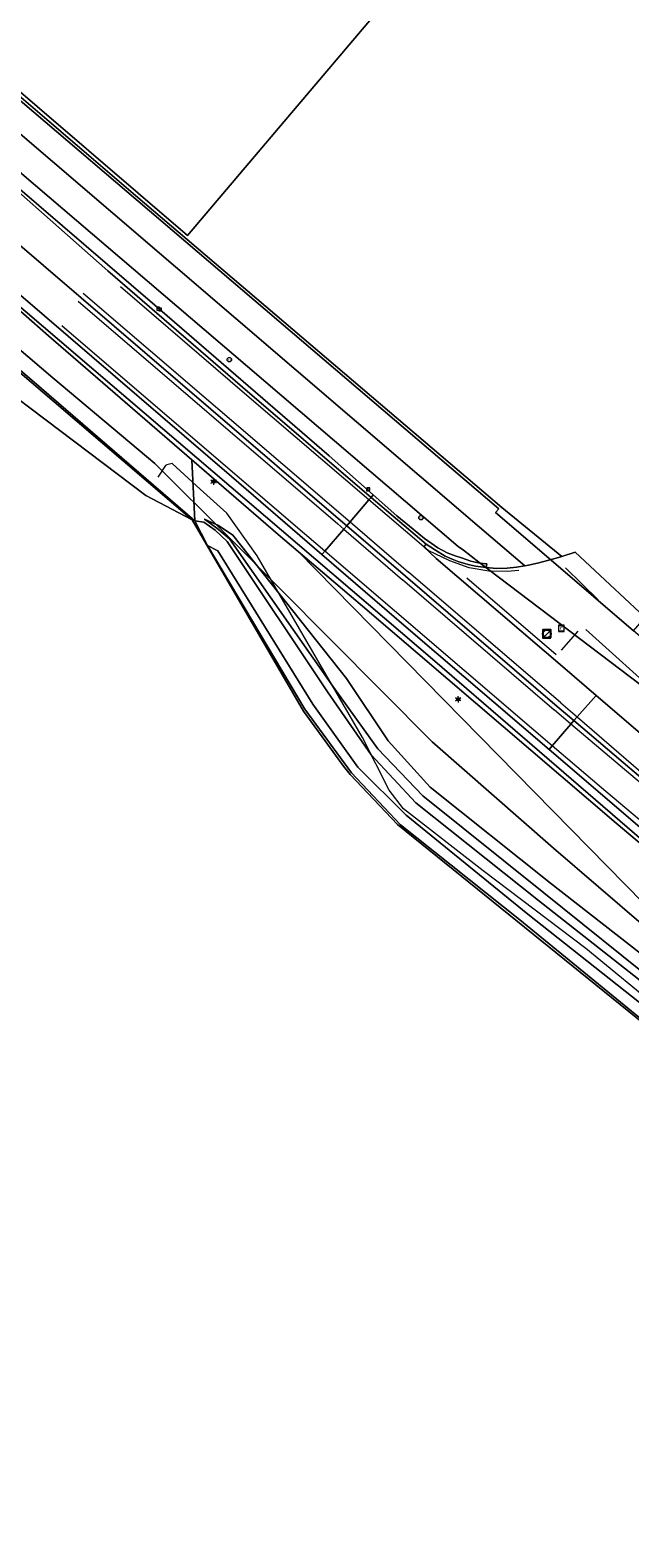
# Model space of a CAD drawing. Header units: metres. Extents: x 163628 to 167676, y 402708 to 405373.
# Tile 4 of 256: x 163844 to 163904, y 403097 to 403246. Entities that reach past the tile are written whole.
import ezdxf
from ezdxf.enums import TextEntityAlignment as Align

# ---------------------------------------------------------------- set-up
doc = ezdxf.new("R2010")
doc.units = ezdxf.units.M
doc.layers.get('0').update_dxf_attribs({"lineweight": 25})
for name, color, linetype, lineweight in [('X-CA190022.004-UO-BGT_Ondergrond$0$GE_117_WGIGeleideconstructie_Grens_GEM', 253, 'X-CA190022.004-UO-BGT_Ondergrond$0$Vangrail', 9), ('X-CA190022.004-UO-BGT_Ondergrond$0$GE_201_SHDHek_Lijn_GEM', 253, 'X-CA190022.004-UO-BGT_Ondergrond$0$Hekwerk', 9), ('X-CA190022.004-UO-BGT_Ondergrond$0$GE_214_Wegmarkering_Lijn_GEM', 253, 'Continuous', 9), ('X-CA190022.004-UO-BGT_Ondergrond$0$GE_244_Taludlijn_Lijn_GEM', 253, 'Continuous', 9), ('X-CA190022.004-UO-BGT_Ondergrond$0$GE_311_WGDRijbaanRegionaleweg_Vlak_GEM', 253, 'Continuous', 9), ('X-CA190022.004-UO-BGT_Ondergrond$0$GE_314_WGDRijbaanLokaleweg_Vlak_GEM', 253, 'Continuous', 9), ('X-CA190022.004-UO-BGT_Ondergrond$0$GE_361_OWGBerm_Vlak_GEM', 253, 'Continuous', 9), ('X-CA190022.004-UO-BGT_Ondergrond$0$GE_367_OWGBerm_groenvoorziening_grasenk_GEM', 253, 'Continuous', 9), ('X-CA190022.004-UO-BGT_Ondergrond$0$GE_401_OTDErf_Vlak_GEM', 253, 'Continuous', 9), ('X-CA190022.004-UO-BGT_Ondergrond$0$GE_461_BTDGraslandoverig_Vlak_GEM', 253, 'Continuous', 9), ('X-CA190022.004-UO-BGT_Ondergrond$0$GE_502_WTDWaterloop_Vlak_GEM', 253, 'Continuous', 9), ('X-CA190022.004-UO-BGT_Ondergrond$0$GE_661_SHDMuurGroterDan30cm_Vlak_GEM', 253, 'Continuous', 9), ('X-CA190022.004-UO-BGT_Ondergrond$0$GE_814_BRDVerkeersbord_Punt_GEM', 253, 'Continuous', 9), ('X-CA190022.004-UO-BGT_Ondergrond$0$GE_861_PALLichtmast_Punt_GEM', 253, 'Continuous', 9), ('X-CA190022.004-UO-BGT_Ondergrond$0$GE_885_PutInspectieofRioolput_Punt_GEM', 253, 'Continuous', 9), ('X-CA190022.004-UO-BGT_Ondergrond$0$GE_886_PutKolk_Punt_GEM', 253, 'Continuous', 9), ('X-CA190022.004-UO-BGT_Ondergrond$0$N-WE-RI-PUT_INSPECTIE-S', 253, 'Continuous', 9), ('X-CA190022.004-UO-KAD_Percelen$0$B-WE-KG-GRENS_PERCEEL-GV', 150, 'Continuous', 9), ('X-CA190022.004-UO-WHM_Riolering gemeente_NLCS$0$B-WE-RI-PUT-S', 214, 'Continuous', 15)]:
    doc.layers.add(name, color=color, linetype=linetype, lineweight=lineweight)
doc.styles.add('X-CA190022.004-UO-BGT_Ondergrond$0$NLCS-ISO', font='NLCS-ISO.ttf')
doc.linetypes.add('X-CA190022.004-UO-BGT_Ondergrond$0$Hekwerk', pattern='A,5,-1.5,[2,dgnlstyle-Veghel.shx,S=0.007937,R=0,X=0,Y=0],-1.5', length=8)
doc.linetypes.add('X-CA190022.004-UO-BGT_Ondergrond$0$Vangrail', pattern='A,10,-1.5,[3,dgnlstyle-Veghel.shx,S=0.007937,R=90,X=0,Y=0.5],-1,[3,dgnlstyle-Veghel.shx,S=0.007937,R=270,X=0,Y=-0.5],-1.5', length=14)

# ---------------------------------------------------------------- blocks, each defined once
blk = doc.blocks.new('X-CA190022.004-UO-BGT_Ondergrond$0$SIE-WEG_PAAL_VERKEERSBORD-SO')
at = {"linetype": 'ByBlock', "lineweight": 18}
blk.add_circle((0, 0), 1.5, dxfattribs=at)
at = {"linetype": 'ByBlock', "lineweight": 18, "style": 'X-CA190022.004-UO-BGT_Ondergrond$0$NLCS-ISO'}
blk.add_text('vb', height=1.5, dxfattribs=at).set_placement((0, 0.13), align=Align.MIDDLE_CENTER)
blk = doc.blocks.new('X-CA190022.004-UO-BGT_Ondergrond$0$IMGEOVerkeersbord')
at = {"xscale": 5, "yscale": 5, "zscale": 5}
blk.add_blockref('X-CA190022.004-UO-BGT_Ondergrond$0$SIE-WEG_PAAL_VERKEERSBORD-SO', (0, 0), dxfattribs=at)
blk = doc.blocks.new('X-CA190022.004-UO-BGT_Ondergrond$0$SRI-KOLK-SO')
at = {"color": 0, "linetype": 'ByBlock', "lineweight": 18}
blk.add_lwpolyline([(-1.125, -1.125), (1.125, -1.125), (1.125, 1.125), (-1.125, 1.125)], close=True, dxfattribs=at)
at = {"color": 0, "linetype": 'ByBlock', "lineweight": 18, "style": 'X-CA190022.004-UO-BGT_Ondergrond$0$NLCS-ISO'}
blk.add_text('k', height=1.5, dxfattribs=at).set_placement((0, 0), align=Align.MIDDLE_CENTER)
blk = doc.blocks.new('X-CA190022.004-UO-BGT_Ondergrond$0$IMGEOKolk')
at = {"xscale": 5, "yscale": 5, "zscale": 5}
blk.add_blockref('X-CA190022.004-UO-BGT_Ondergrond$0$SRI-KOLK-SO', (0, 0), dxfattribs=at)
blk = doc.blocks.new('X-CA190022.004-UO-BGT_Ondergrond$0$SRI-PUT_INSPECTIEPUT_RIOOLPUT-SO')
at = {"color": 0, "linetype": 'ByBlock', "lineweight": 18}
blk.add_lwpolyline([(-1.12, -1.12), (1.12, -1.12), (1.12, 1.12), (-1.12, 1.12)], close=True, dxfattribs=at)
at = {"color": 0, "linetype": 'ByBlock', "lineweight": 18, "style": 'X-CA190022.004-UO-BGT_Ondergrond$0$NLCS-ISO'}
blk.add_text('r', height=1.5, dxfattribs=at).set_placement((0, 0.28), align=Align.MIDDLE_CENTER)
blk = doc.blocks.new('X-CA190022.004-UO-BGT_Ondergrond$0$IMGEOInspectierioolput')
at = {"layer": 'X-CA190022.004-UO-BGT_Ondergrond$0$N-WE-RI-PUT_INSPECTIE-S', "xscale": 10, "yscale": 10, "zscale": 10}
blk.add_blockref('X-CA190022.004-UO-BGT_Ondergrond$0$SRI-PUT_INSPECTIEPUT_RIOOLPUT-SO', (0, 0), dxfattribs=at)
blk = doc.blocks.new('X-CA190022.004-UO-BGT_Ondergrond$0$N-SIE-WEG_LICHTMAST-SO')
h = blk.add_hatch(color=256)
h.paths.add_polyline_path([(1.2, 0.5, 0.658505), (-1.2, 0.5)])
h.paths.add_polyline_path([(-1.2, -0.5, 0.658505), (1.2, -0.5)])
at = {"flags": 128}
for points in [[(-2.2, 1.3), (-1.1, 0.6)], [(-1.2, 0.5), (1.2, 0.5)], [(0, 1.3), (0, 2.5)], [(1.1, 0.6), (2.2, 1.3)], [(-2.2, -1.3), (-1.1, -0.6)], [(-1.2, -0.5), (1.2, -0.5)], [(0, -1.3), (0, -2.5)], [(2.2, -1.3), (1.1, -0.6)]]:
    blk.add_lwpolyline(points, dxfattribs=at)
at = {"ltscale": 0.5}
blk.add_circle((0, 0), 1.27, dxfattribs=at)
at = {"style": 'X-CA190022.004-UO-BGT_Ondergrond$0$NLCS-ISO'}
blk.add_attdef('TYPE', text='', height=1.8, dxfattribs=at).set_placement((0, 2.5), align=Align.BOTTOM_CENTER)
blk = doc.blocks.new('X-CA190022.004-UO-BGT_Ondergrond$0$IMGEOLichtmastpaal')
at = {"xscale": 5, "yscale": 5, "zscale": 5}
blk.add_blockref('X-CA190022.004-UO-BGT_Ondergrond$0$N-SIE-WEG_LICHTMAST-SO', (0, 6.4), dxfattribs=at)
blk = doc.blocks.new('X-CA190022.004-UO-WHM_Riolering gemeente_NLCS$0$B-SRI-PUT_BETON-SO')
blk.add_line((-1.41, -1.41), (1.41, 1.41))
at = {"lineweight": -3, "flags": 128}
blk.add_lwpolyline([(2, -2), (2, 2), (-2, 2), (-2, -2)], close=True, dxfattribs=at)
at = {"lineweight": -3}
blk.add_circle((0, 0), 2, dxfattribs=at)

msp = doc.modelspace()

# ---------------------------------------------------------------- linework, layer by layer
at = {"layer": 'X-CA190022.004-UO-BGT_Ondergrond$0$GE_117_WGIGeleideconstructie_Grens_GEM'}
for p, q in [((163868.994, 403196.036), (163846.23, 403215.725)), ((163877.352, 403188.924), (163868.994, 403196.036)), ((163902.475, 403167.394), (163877.352, 403188.924)), ((163923.544, 403149.674), (163902.475, 403167.394))]:
    msp.add_line(p, q, dxfattribs=at)
at = {"layer": 'X-CA190022.004-UO-BGT_Ondergrond$0$GE_201_SHDHek_Lijn_GEM'}
msp.add_line((163854.849, 403229.652), (163891.151, 403198.708), dxfattribs=at)
msp.add_line((163854.849, 403229.652), (163891.151, 403198.708), dxfattribs=at)
msp.add_line((163854.849, 403229.652), (163891.151, 403198.708), dxfattribs=at)
at = {"layer": 'X-CA190022.004-UO-BGT_Ondergrond$0$GE_214_Wegmarkering_Lijn_GEM'}
for p, q in [((163849.679, 403219.958), (163876.108, 403197.278)), ((163865.87, 403209.814), (163853.363, 403220.568)), ((163849.171, 403219.152), (163874.887, 403197.075)), ((163870.694, 403196.858), (163847.565, 403216.723)), ((163877.978, 403199.454), (163865.87, 403209.814)), ((163883.422, 403194.796), (163877.978, 403199.454)), ((163873.605, 403194.365), (163870.694, 403196.858)), ((163874.887, 403197.075), (163875.489, 403196.557)), ((163875.489, 403196.557), (163881.305, 403191.545)), ((163876.108, 403197.278), (163881.914, 403192.296)), ((163883.851, 403194.429), (163883.422, 403194.796)), ((163894.314, 403176.627), (163873.605, 403194.365)), ((163885.999, 403193.408), (163883.851, 403194.429)), ((163884.645, 403193.655), (163897.384, 403182.747)), ((163887.925, 403192.724), (163885.999, 403193.408)), ((163881.302, 403191.551), (163896.353, 403178.633)), ((163897.004, 403179.328), (163881.915, 403192.303)), ((163896.535, 403184.093), (163887.677, 403191.7)), ((163889.869, 403192.395), (163887.925, 403192.724)), ((163891.685, 403192.368), (163889.869, 403192.395)), ((163892.841, 403192.447), (163891.685, 403192.368)), ((163897.449, 403192.721), (163900.716, 403189.536)), ((163898.68, 403186.449), (163897.019, 403184.558)), ((163899.481, 403186.61), (163908.751, 403178.25)), ((163897.384, 403182.747), (163900.495, 403180.081)), ((163900.495, 403180.081), (163905.334, 403175.934)), ((163897.991, 403177.241), (163896.353, 403178.633)), ((163897.004, 403179.328), (163898.606, 403177.946)), ((163896.143, 403175.075), (163894.314, 403176.627)), ((163902.89, 403173.081), (163897.991, 403177.241)), ((163898.606, 403177.946), (163903.467, 403173.754)), ((163901.039, 403170.92), (163896.143, 403175.075)), ((163903.467, 403173.754), (163907.757, 403170.055)), ((163916.229, 403161.754), (163902.89, 403173.081)), ((163917.56, 403156.899), (163901.039, 403170.92))]:
    msp.add_line(p, q, dxfattribs=at)
at = {"layer": 'X-CA190022.004-UO-BGT_Ondergrond$0$GE_244_Taludlijn_Lijn_GEM'}
for p, q in [((163857.809, 403202.88), (163857.054, 403201.717)), ((163857.963, 403202.926), (163857.809, 403202.88)), ((163858.485, 403203.083), (163857.963, 403202.926)), ((163861.249, 403200.524), (163858.485, 403203.083)), ((163863.913, 403198.138), (163861.249, 403200.524)), ((163866.905, 403193.909), (163863.913, 403198.138)), ((163877.334, 403175.897), (163866.905, 403193.909)), ((163879.992, 403170.693), (163877.334, 403175.897)), ((163881.398, 403168.817), (163879.992, 403170.693)), ((163889.299, 403162.673), (163881.398, 403168.817)), ((163899.492, 403154.979), (163889.299, 403162.673)), ((163909.59, 403146.639), (163899.492, 403154.979))]:
    msp.add_line(p, q, dxfattribs=at)
at = {"layer": 'X-CA190022.004-UO-BGT_Ondergrond$0$GE_311_WGDRijbaanRegionaleweg_Vlak_GEM', "flags": 128}
for points in [[(163799.858, 403267.183), (163819.742, 403250.233), (163842.392, 403230.766), (163852.093, 403222.159), (163865.445, 403210.642), (163877.771, 403200.055), (163878.19, 403199.701), (163877.978, 403199.454), (163876.108, 403197.278), (163875.782, 403196.899), (163875.181, 403197.417), (163849.464, 403219.493), (163826.588, 403239.105), (163805.12, 403257.514), (163800.259, 403261.661), (163797.31, 403264.182), (163797.618, 403264.546), (163799.667, 403266.958), (163799.858, 403267.183)], [(163797.31, 403264.182), (163800.259, 403261.661), (163805.12, 403257.514), (163826.588, 403239.105), (163849.464, 403219.493), (163875.181, 403197.417), (163875.782, 403196.899), (163875.489, 403196.557), (163873.605, 403194.365), (163873.321, 403194.035), (163864.348, 403201.77), (163845.825, 403217.695), (163803.702, 403253.9), (163794.917, 403261.368), (163795.146, 403261.638), (163797.017, 403263.84), (163797.31, 403264.182)], [(163884.645, 403193.655), (163897.384, 403182.747), (163900.495, 403180.081), (163898.606, 403177.946), (163898.284, 403177.583), (163896.644, 403178.976), (163881.599, 403191.886), (163875.782, 403196.899), (163876.108, 403197.278), (163877.978, 403199.454), (163878.19, 403199.701), (163883.669, 403195.085), (163883.422, 403194.796), (163884.645, 403193.655)], [(163875.782, 403196.899), (163881.599, 403191.886), (163896.644, 403178.976), (163898.284, 403177.583), (163897.991, 403177.241), (163896.143, 403175.075), (163895.843, 403174.724), (163881.892, 403186.646), (163873.321, 403194.035), (163873.605, 403194.365), (163875.489, 403196.557), (163875.782, 403196.899)], [(163920.519, 403163.071), (163933.469, 403152.357), (163934.601, 403151.471), (163934.857, 403151.796), (163946.13, 403142.901), (163954.791, 403136.379), (163955.065, 403136.181), (163954.78, 403135.8), (163953.049, 403133.486), (163952.809, 403133.164), (163951.294, 403134.291), (163945.418, 403138.801), (163941.007, 403142.194), (163933.24, 403148.394), (163928.384, 403152.249), (163916.518, 403162.099), (163903.183, 403173.423), (163898.284, 403177.583), (163898.606, 403177.946), (163900.495, 403180.081), (163905.334, 403175.934), (163909.887, 403172.032), (163920.519, 403163.071)], [(163898.284, 403177.583), (163903.183, 403173.423), (163916.518, 403162.099), (163928.384, 403152.249), (163933.24, 403148.394), (163941.007, 403142.194), (163945.418, 403138.801), (163951.294, 403134.291), (163952.809, 403133.164), (163952.594, 403132.878), (163950.851, 403130.547), (163950.626, 403130.246), (163950.406, 403130.409), (163949.351, 403131.211), (163940.676, 403137.809), (163933.352, 403143.473), (163927.68, 403148.011), (163919.527, 403154.687), (163905.759, 403166.231), (163895.843, 403174.724), (163896.143, 403175.075), (163897.991, 403177.241), (163898.284, 403177.583)]]:
    msp.add_lwpolyline(points, dxfattribs=at)
at = {"layer": 'X-CA190022.004-UO-BGT_Ondergrond$0$GE_314_WGDRijbaanLokaleweg_Vlak_GEM', "flags": 128}
msp.add_lwpolyline([(163905.334, 403175.934), (163900.495, 403180.081), (163897.384, 403182.747), (163884.645, 403193.655), (163883.422, 403194.796), (163883.669, 403195.085), (163884.569, 403194.462), (163885.553, 403193.889), (163886.218, 403193.58), (163886.885, 403193.334), (163887.943, 403193.011), (163888.54, 403192.897), (163889.598, 403192.741), (163890.629, 403192.645), (163891.675, 403192.698), (163892.614, 403192.781), (163893.421, 403192.913), (163893.808, 403192.976), (163894.829, 403193.222), (163896.529, 403193.666), (163897.091, 403193.852), (163898.418, 403194.292), (163906.78, 403186.485)], dxfattribs=at)
at = {"layer": 'X-CA190022.004-UO-BGT_Ondergrond$0$GE_361_OWGBerm_Vlak_GEM', "flags": 128}
for points in [[(163819.918, 403250.422), (163830.234, 403241.564), (163842.922, 403230.656), (163856.761, 403218.761), (163874.044, 403203.842), (163878.411, 403199.958), (163878.19, 403199.701), (163877.771, 403200.055), (163865.445, 403210.642), (163852.093, 403222.159), (163842.392, 403230.766), (163819.742, 403250.233)], [(163878.411, 403199.958), (163880.75, 403197.878), (163882.019, 403196.854), (163882.918, 403196.105), (163883.504, 403195.636), (163884.811, 403194.694), (163885.741, 403194.213), (163886.531, 403193.903), (163887.155, 403193.701), (163888.073, 403193.383), (163888.987, 403193.199), (163889.673, 403193.112), (163889.598, 403192.741), (163888.54, 403192.897), (163887.943, 403193.011), (163886.885, 403193.334), (163886.218, 403193.58), (163885.553, 403193.889), (163884.569, 403194.462), (163883.669, 403195.085), (163878.19, 403199.701), (163878.411, 403199.958)]]:
    msp.add_lwpolyline(points, dxfattribs=at)
at = {"layer": 'X-CA190022.004-UO-BGT_Ondergrond$0$GE_367_OWGBerm_groenvoorziening_grasenk_GEM', "flags": 128}
for points in [[(163797.488, 403278.815), (163824.681, 403255.496), (163832.625, 403248.684), (163854.849, 403229.652), (163891.151, 403198.708), (163897.091, 403193.852), (163896.529, 403193.666), (163894.829, 403193.222), (163893.808, 403192.976), (163893.421, 403192.913), (163888.926, 403196.764), (163804.271, 403269.285), (163797.488, 403278.815)], [(163804.271, 403269.285), (163888.926, 403196.764), (163893.421, 403192.913), (163892.614, 403192.781), (163891.675, 403192.698), (163890.629, 403192.645), (163889.598, 403192.741), (163889.673, 403193.112), (163888.987, 403193.199), (163888.073, 403193.383), (163887.155, 403193.701), (163886.531, 403193.903), (163885.741, 403194.213), (163884.811, 403194.694), (163883.504, 403195.636), (163882.918, 403196.105), (163882.019, 403196.854), (163880.75, 403197.878), (163878.411, 403199.958), (163874.044, 403203.842), (163856.761, 403218.761), (163842.922, 403230.656), (163830.234, 403241.564), (163819.918, 403250.422)], [(163803.702, 403253.9), (163845.825, 403217.695), (163864.348, 403201.77), (163873.321, 403194.035), (163881.892, 403186.646), (163895.843, 403174.724), (163905.759, 403166.231), (163919.527, 403154.687), (163927.68, 403148.011), (163933.352, 403143.473), (163940.676, 403137.809), (163949.351, 403131.211), (163948.49, 403130.221), (163934.527, 403140.883), (163930.602, 403143.645), (163923.544, 403149.674), (163902.475, 403167.394), (163877.352, 403188.924), (163870.972, 403194.353), (163868.994, 403196.036), (163860.428, 403203.445), (163846.23, 403215.725), (163840.418, 403220.803)]]:
    msp.add_lwpolyline(points, dxfattribs=at)
at = {"layer": 'X-CA190022.004-UO-BGT_Ondergrond$0$GE_401_OTDErf_Vlak_GEM', "flags": 128}
msp.add_lwpolyline([(163943.741, 403152.67), (163907.405, 403183.309), (163907.492, 403183.504), (163907.331, 403186.513), (163906.78, 403186.485), (163898.418, 403194.292), (163897.091, 403193.852), (163891.151, 403198.708), (163854.849, 403229.652), (163832.625, 403248.684)], dxfattribs=at)
at = {"layer": 'X-CA190022.004-UO-BGT_Ondergrond$0$GE_461_BTDGraslandoverig_Vlak_GEM', "flags": 128}
for points in [[(163860.428, 403203.445), (163860.741, 403197.39), (163845.52, 403210.508), (163829.066, 403224.61), (163814.738, 403236.818), (163798.466, 403250.652), (163786.83, 403260.583), (163776.264, 403270.298), (163775.446, 403271.398), (163760.682, 403283.976), (163744.212, 403298.021), (163728.434, 403311.456), (163717.004, 403321.107), (163719.456, 403323.919), (163730.713, 403314.282), (163747.029, 403300.468), (163769.557, 403281.251), (163796.999, 403257.968), (163822.441, 403236.145), (163840.418, 403220.803), (163846.23, 403215.725), (163860.428, 403203.445)], [(163910.285, 403147.543), (163894.779, 403159.74), (163882.634, 403169.425), (163878.194, 403174.179), (163873.892, 403180.446), (163863.919, 403195.322), (163862.728, 403196.472), (163861.616, 403197.257), (163860.741, 403197.39), (163860.428, 403203.445), (163868.994, 403196.036)], [(163911.636, 403149.232), (163895.961, 403161.462), (163884.051, 403170.994), (163879.885, 403175.584), (163875.758, 403181.738), (163864.507, 403195.965), (163863.073, 403196.907), (163861.685, 403197.561), (163862.9, 403196.658), (163864.171, 403195.612), (163874.458, 403180.902), (163878.853, 403174.771), (163883.337, 403170.124), (163895.307, 403160.513), (163910.774, 403148.082)], [(163928.614, 403135.623), (163927.727, 403134.642), (163910.774, 403148.082), (163895.307, 403160.513), (163883.337, 403170.124), (163878.853, 403174.771), (163874.458, 403180.902), (163864.171, 403195.612), (163862.9, 403196.658), (163861.685, 403197.561), (163863.073, 403196.907), (163864.507, 403195.965), (163875.758, 403181.738), (163879.885, 403175.584), (163884.051, 403170.994), (163895.961, 403161.462), (163911.636, 403149.232), (163928.614, 403135.623)], [(163860.741, 403197.39), (163861.616, 403197.257), (163862.728, 403196.472), (163863.919, 403195.322), (163873.892, 403180.446), (163878.194, 403174.179), (163882.634, 403169.425), (163894.779, 403159.74), (163910.285, 403147.543), (163927.096, 403133.946), (163925.952, 403132.681), (163909.238, 403146.132), (163893.728, 403158.372), (163881.684, 403168.192), (163876.867, 403172.956), (163872.427, 403179.206), (163862.994, 403194.419), (163861.982, 403194.941), (163860.741, 403197.39)], [(163868.994, 403196.036), (163870.972, 403194.353), (163928.614, 403135.623)], [(163925.181, 403131.829), (163908.537, 403145.063), (163892.953, 403157.826), (163881.106, 403167.257), (163876.245, 403172.397), (163871.622, 403178.704), (163861.982, 403194.941), (163862.994, 403194.419), (163872.427, 403179.206), (163876.867, 403172.956), (163881.684, 403168.192), (163893.728, 403158.372), (163909.238, 403146.132), (163925.952, 403132.681), (163925.181, 403131.829)], [(164005.373, 403072.551), (163988.737, 403085.446), (163972.816, 403097.727), (163956.594, 403110.308), (163942.936, 403120.728), (163927.096, 403133.946), (163927.727, 403134.642), (163943.773, 403121.787), (163957.07, 403111.044), (163973.214, 403098.434), (163989.144, 403086.011), (163994.22, 403082.458), (163992.448, 403084.452), (163989.618, 403086.721), (163973.959, 403098.803), (163957.69, 403111.711), (163944.546, 403122.688), (163928.614, 403135.623), (163870.972, 403194.353), (163877.352, 403188.924)], [(163877.352, 403188.924), (163902.475, 403167.394), (163923.544, 403149.674), (163930.602, 403143.645), (163934.527, 403140.883), (163948.49, 403130.221), (163949.159, 403129.71), (163960.551, 403121.41), (163974.748, 403110.932), (163990.477, 403098.694), (164007.713, 403084.139)]]:
    msp.add_lwpolyline(points, dxfattribs=at)
at = {"layer": 'X-CA190022.004-UO-BGT_Ondergrond$0$GE_502_WTDWaterloop_Vlak_GEM', "flags": 128}
for points in [[(163831.641, 403218.219), (163710.674, 403313.843), (163716.756, 403320.793), (163728.175, 403311.15), (163743.952, 403297.716), (163760.423, 403283.672), (163775.377, 403271.022), (163776.126, 403270.027), (163785.599, 403261.449), (163797.912, 403250.935), (163828.506, 403224.792), (163860.471, 403197.472), (163855.887, 403199.887), (163831.641, 403218.219)], [(163814.92, 403199.007), (163831.641, 403218.219), (163855.887, 403199.887), (163860.471, 403197.472), (163871.5, 403178.508), (163875.45, 403173.045), (163876.107, 403172.244), (163880.82, 403167.27), (163924.961, 403131.586), (163912.681, 403118.013)]]:
    msp.add_lwpolyline(points, dxfattribs=at)
at = {"layer": 'X-CA190022.004-UO-BGT_Ondergrond$0$GE_661_SHDMuurGroterDan30cm_Vlak_GEM', "flags": 128}
for points in [[(163860.471, 403197.472), (163828.506, 403224.792), (163797.912, 403250.935), (163785.599, 403261.449), (163776.126, 403270.027), (163775.377, 403271.022), (163760.423, 403283.672), (163743.952, 403297.716), (163728.175, 403311.15), (163716.756, 403320.793), (163717.004, 403321.107), (163728.434, 403311.456), (163744.212, 403298.021), (163760.682, 403283.976), (163775.446, 403271.398), (163776.264, 403270.298), (163786.83, 403260.583), (163798.466, 403250.652), (163814.738, 403236.818), (163829.066, 403224.61), (163845.52, 403210.508), (163860.741, 403197.39), (163860.471, 403197.472)], [(163924.961, 403131.586), (163880.82, 403167.27), (163876.107, 403172.244), (163875.45, 403173.045), (163871.5, 403178.508), (163860.471, 403197.472), (163860.741, 403197.39), (163861.982, 403194.941), (163871.622, 403178.704), (163876.245, 403172.397), (163881.106, 403167.257), (163892.953, 403157.826), (163908.537, 403145.063), (163925.181, 403131.829), (163924.961, 403131.586)]]:
    msp.add_lwpolyline(points, dxfattribs=at)
at = {"layer": 'X-CA190022.004-UO-KAD_Percelen$0$B-WE-KG-GRENS_PERCEEL-GV', "flags": 128}
for points in [[(163887.341, 403194.464), (163886.842, 403194.843), (163865.946, 403212.67), (163789.989, 403277.544), (163782.916, 403283.573), (163759.303, 403303.699), (163717.721, 403339.188), (163713.588, 403342.716), (163707.949, 403348.114), (163693.707, 403362.415), (163685.691, 403370.151), (163664.466, 403389.236), (163662.701, 403388.524), (163663.007, 403386.808), (163659.057, 403390.019), (163644.453, 403401.889)], [(163986.805, 403056.602), (163988.881, 403059.062), (164005.008, 403078.166), (163983.216, 403090.521), (163948.726, 403120.039), (163918.572, 403145.78), (163896.276, 403164.94), (163884.246, 403175.487), (163864.145, 403195.719), (163856.763, 403203.077), (163846.648, 403211.559), (163832.005, 403224.052), (163804.154, 403247.719), (163777.26, 403270.884), (163751.827, 403292.379), (163718.294, 403320.865), (163693, 403339.322), (163678.617, 403351.124), (163657.149, 403369.562), (163628.476, 403394.003)], [(163789.989, 403277.544), (163865.946, 403212.67), (163886.842, 403194.843), (163887.341, 403194.464), (163888.885, 403193.292), (163909.91, 403177.332), (163909.75, 403177.539), (163909.195, 403178.373), (163908.697, 403179.243), (163908.26, 403180.144), (163907.885, 403181.074), (163907.573, 403182.026), (163907.327, 403182.997), (163907.149, 403183.976), (163904.209, 403186.487), (163896.032, 403193.495), (163890.534, 403198.207), (163890.846, 403198.572), (163810.126, 403267.475)], [(163887.81, 403258.53), (163860.01, 403225.68), (163810.626, 403268.058)], [(163810.126, 403267.475), (163890.846, 403198.572), (163890.534, 403198.207), (163896.032, 403193.495), (163904.209, 403186.487), (163905.049, 403187.482), (163944.042, 403233.467), (163949.701, 403230.332), (163956.21, 403226.861), (163962.596, 403223.723), (163970.796, 403220.008), (163979.185, 403216.917), (163988.184, 403214.062), (163996.216, 403211.855), (164033.327, 403206.916)], [(163804.154, 403247.719), (163832.005, 403224.052), (163846.648, 403211.559), (163856.763, 403203.077), (163864.145, 403195.719), (163884.246, 403175.487), (163896.276, 403164.94), (163918.572, 403145.78), (163948.726, 403120.039), (163983.216, 403090.521), (164005.008, 403078.166), (164007.974, 403081.606), (163961.91, 403121.39), (163953.603, 403126.462), (163938.264, 403137.97), (163916.342, 403155.991), (163884.498, 403183.483), (163808.515, 403248.408)], [(163808.515, 403248.408), (163884.498, 403183.483), (163916.342, 403155.991), (163938.264, 403137.97), (163953.603, 403126.462), (163961.91, 403121.39), (164007.974, 403081.606)], [(163998.202, 403113.9), (163995.713, 403115.734), (163993.18, 403117.508), (163990.605, 403119.219), (163987.989, 403120.867), (163985.333, 403122.451), (163982.64, 403123.97), (163970.089, 403130.861), (163970.126, 403130.903), (163958.273, 403137.927), (163948.27, 403144.864), (163940.35, 403151.579), (163911.989, 403175.753), (163909.91, 403177.332), (163888.885, 403193.292), (163887.341, 403194.464)]]:
    msp.add_lwpolyline(points, dxfattribs=at)
msp.add_lwpolyline([(163810.626, 403268.058), (163860.01, 403225.68), (163887.81, 403258.53), (163838.579, 403300.615)], close=True, dxfattribs=at)

# ---------------------------------------------------------------- block references
at = {"layer": 'X-CA190022.004-UO-BGT_Ondergrond$0$GE_814_BRDVerkeersbord_Punt_GEM', "xscale": 0.03, "yscale": 0.03, "zscale": 0.02}
for p in [(163864.145, 403213.362), (163883.142, 403197.692)]:
    msp.add_blockref('X-CA190022.004-UO-BGT_Ondergrond$0$IMGEOVerkeersbord', p, dxfattribs=at)
at = {"layer": 'X-CA190022.004-UO-BGT_Ondergrond$0$GE_861_PALLichtmast_Punt_GEM', "xscale": 0.025, "yscale": 0.025, "zscale": 0.025}
for p in [(163862.587, 403201.111), (163886.83, 403179.535)]:
    msp.add_blockref('X-CA190022.004-UO-BGT_Ondergrond$0$IMGEOLichtmastpaal', p, dxfattribs=at)
at = {"layer": 'X-CA190022.004-UO-BGT_Ondergrond$0$GE_885_PutInspectieofRioolput_Punt_GEM', "xscale": 0.025, "yscale": 0.025, "zscale": 0.025}
for p in [(163897.056, 403186.744), (163897.041, 403186.692)]:
    msp.add_blockref('X-CA190022.004-UO-BGT_Ondergrond$0$IMGEOInspectierioolput', p, dxfattribs=at)
at = {"layer": 'X-CA190022.004-UO-BGT_Ondergrond$0$GE_886_PutKolk_Punt_GEM', "xscale": 0.025, "yscale": 0.025, "zscale": 0.025}
for p in [(163857.091, 403218.411), (163857.288, 403218.331), (163877.889, 403200.484), (163877.915, 403200.525)]:
    msp.add_blockref('X-CA190022.004-UO-BGT_Ondergrond$0$IMGEOKolk', p, dxfattribs=at)
at = {"layer": 'X-CA190022.004-UO-WHM_Riolering gemeente_NLCS$0$B-WE-RI-PUT-S', "xscale": 0.2, "yscale": 0.2, "zscale": 0.2}
msp.add_blockref('X-CA190022.004-UO-WHM_Riolering gemeente_NLCS$0$B-SRI-PUT_BETON-SO', (163895.616, 403186.176), dxfattribs=at)

doc.saveas('drawing.dxf')
